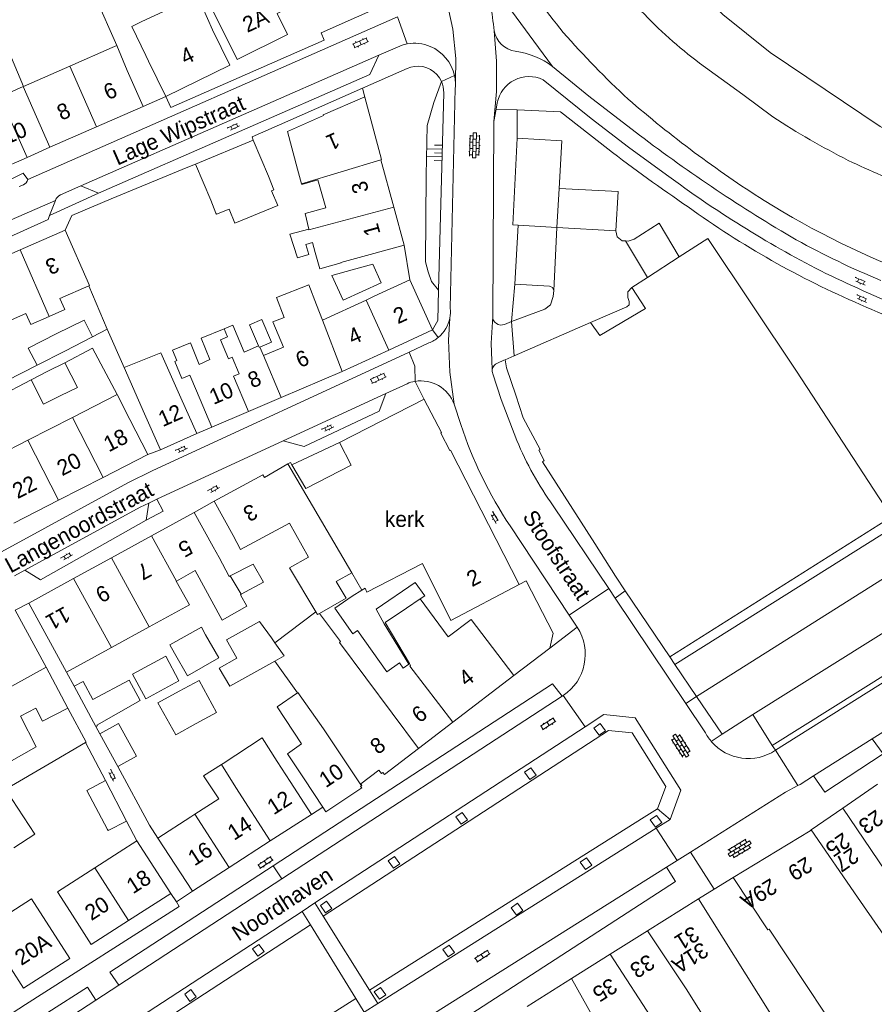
# Model space of a CAD drawing. Extents: x 99476 to 102828, y 406437 to 407931.
# Tile 91 of 162: x 101011 to 101120, y 406656 to 406781. Entities that reach past the tile are written whole.
import ezdxf

# ---------------------------------------------------------------- set-up
doc = ezdxf.new("R2010")
doc.units = 0
doc.header["$MEASUREMENT"] = 0
for name, color, linetype, lineweight in [('BG_bijgebouw', 253, 'Continuous', 0), ('BG_dakoverstek', 253, 'Continuous', 13), ('BG_dakoverstek bijgebouw', 253, 'Continuous', 0), ('BG_hek', 253, 'Continuous', 0), ('BG_hoofdgebouw', 253, 'Continuous', 13), ('BG_huisnummer', 253, 'Continuous', 0), ('BG_kant verharding', 253, 'Continuous', 0), ('BG_muur', 253, 'Continuous', 0), ('BG_open verharding', 253, 'Continuous', 0), ('BG_schutting', 253, 'Continuous', 0), ('BG_straatnaam', 253, 'Continuous', 0), ('BG_talud', 253, 'Continuous', 0), ('BG_taludsymbool', 253, 'Continuous', 0), ('BG_tekst functie', 253, 'Continuous', 0), ('BG_tussenmuur', 253, 'Continuous', 0), ('BG_vlakafsluiter', 253, 'Continuous', 0)]:
    doc.layers.add(name, color=color, linetype=linetype, lineweight=lineweight)
doc.styles.add('Style-WORKING', font='WORKING.shx')

# ---------------------------------------------------------------- blocks, each defined once
blk = doc.blocks.new('S02OV6')
at = {"layer": 'BG_open verharding', "linetype": 'Continuous', "lineweight": 0}
for p, q in [((0, 0.20784), (1.371449, 0.20784)), ((0.085505, 0.20784), (0.085505, 0.268177)), ((0.485, -0.192), (0.486, 0.207)), ((0.885505, 0.20784), (0.885505, 0.31106)), ((1.285, -0.193), (1.285, 0.207)), ((0.268333, -0.19216), (1.549656, -0.19216)), ((0.885505, -0.32925), (0.885505, -0.19216))]:
    blk.add_line(p, q, dxfattribs=at)
blk = doc.blocks.new('S02OV2')
at = {"layer": 'BG_open verharding', "linetype": 'Continuous', "lineweight": 0}
for p, q in [((0.052866, 0.482148), (0.183301, 0.482148)), ((0.183301, -1.01785), (0.183301, 0.982147)), ((0.183301, 0.895191), (0.705039, 0.895191)), ((0.705039, -1.01785), (0.705039, 0.982147)), ((0.705039, 0.43867), (0.835473, 0.43867)), ((0.052866, -0.517416), (0.183301, -0.517416)), ((0.183301, -0.017851), (0.705039, -0.017851)), ((0.183301, -0.930894), (0.705039, -0.930894)), ((0.705039, -0.473938), (0.835473, -0.473938))]:
    blk.add_line(p, q, dxfattribs=at)
blk = doc.blocks.new('S02OV4')
at = {"layer": 'BG_open verharding', "linetype": 'Continuous', "lineweight": 0}
for p, q in [((0, -0.200092), (0, 0.200092)), ((0, 0.2), (3.201, 0.2)), ((0.214, 0.6), (2.9, 0.6)), ((0.4, 0.199), (0.4, 0.6)), ((0.8, 0.6), (0.8, 0.7)), ((0.8, -0.2), (0.8, 0.2)), ((1.2, 0.2), (1.2, 0.6)), ((1.6, 0.6), (1.6, 0.7)), ((1.6, -0.2), (1.6, 0.2)), ((2, 0.199), (2, 0.6)), ((2.4, 0.6), (2.4, 0.7)), ((2.4, -0.2), (2.4, 0.2)), ((2.8, 0.2), (2.8, 0.6)), ((3.2, -0.199908), (3.2, 0.200092)), ((0, -0.2), (3.2, -0.199)), ((0.31, -0.6), (2.9, -0.6)), ((0.4, -0.6), (0.399, -0.2)), ((0.8, -0.7), (0.8, -0.6)), ((1.2, -0.6), (1.2, -0.2)), ((1.6, -0.7), (1.6, -0.6)), ((2, -0.6), (1.999, -0.2)), ((2.4, -0.7), (2.4, -0.6)), ((2.8, -0.6), (2.8, -0.2))]:
    blk.add_line(p, q, dxfattribs=at)
blk = doc.blocks.new('S04')
at = {"layer": 'BG_taludsymbool', "linetype": 'Continuous', "lineweight": 0}
for p, q in [((-0.5, 0), (-0.5, -0.5)), ((-0.25, 0), (-0.25, -1)), ((0, 0), (0, -0.5)), ((0.25, 0), (0.25, -1)), ((0.5, 0), (0.5, -0.5))]:
    blk.add_line(p, q, dxfattribs=at)

msp = doc.modelspace()

# ---------------------------------------------------------------- linework, layer by layer
at = {"layer": 'BG_bijgebouw', "linetype": 'Continuous', "lineweight": 0}
for p, q in [((101040.55, 406765.73), (101033.2, 406762.68)), ((101042.47, 406761.12), (101040.55, 406765.73)), ((101033.2, 406762.68), (101035.12, 406758.07)), ((101035.12, 406758.07), (101035.797, 406756.439)), ((101035.87, 406756.282), (101035.797, 406756.439)), ((101054.413, 406746.444), (101051.987, 406745.331)), ((101020.082, 406740.672), (101016.54, 406738.857)), ((101016.54, 406738.857), (101012.997, 406737.041)), ((101016.531, 406737.364), (101014.395, 406736.281)), ((101014.395, 406736.281), (101012.259, 406735.198)), ((101042.86, 406702.329), (101043.299, 406701.697)), ((101032.178, 406697.463), (101030.49, 406700.386)), ((101017.748, 406696.165), (101018.886, 406696.773)), ((101020.501, 406691.009), (101017.748, 406696.165)), ((101031.092, 406695.51), (101028.404, 406694.049)), ((101016.909, 406693.381), (101013.703, 406691.721)), ((101010.885, 406692.355), (101012.906, 406688.455)), ((101020.994, 406690.113), (101023.378, 406691.415)), ((101025.68, 406687.231), (101023.378, 406691.415)), ((101023.285, 406685.922), (101020.994, 406690.113)), ((101012.906, 406688.455), (101008.122, 406685.75)), ((101014.525, 406686.269), (101019.184, 406688.987)), ((101025.68, 406687.231), (101023.285, 406685.922)), ((101019.35, 406682.88), (101021.72, 406684.13)), ((101021.72, 406684.13), (101024.394, 406678.983)), ((101019.35, 406682.88), (101021.966, 406677.917))]:
    msp.add_line(p, q, dxfattribs=at)
at = {"layer": 'BG_bijgebouw', "linetype": 'Continuous', "lineweight": 0, "flags": 128}
for points in [[(101042.47, 406761.12), (101043.145, 406759.381), (101042.879, 406759.266), (101043.66, 406757.395), (101038.19, 406755.161), (101037.46, 406756.924), (101035.87, 406756.282)], [(101053.148, 406749.212), (101055.763, 406749.945), (101056.855, 406747.565), (101054.413, 406746.444)], [(101051.987, 406745.331), (101050.54, 406748.482), (101053.148, 406749.212)], [(101015.452, 406741.03), (101019.008, 406742.809), (101020.082, 406740.672)], [(101041.212, 406739.511), (101040.06, 406742.215), (101041.633, 406742.885), (101042.875, 406739.97), (101041.36, 406739.368)], [(101012.997, 406737.041), (101011.885, 406739.245), (101015.452, 406741.03)], [(101015.949, 406733.133), (101018.139, 406734.214), (101016.531, 406737.364)], [(101012.259, 406735.198), (101013.811, 406732.078), (101015.949, 406733.133)], [(101039.007, 406707.873), (101041.831, 406709.418), (101040.552, 406711.705), (101037.602, 406710.215)], [(101042.86, 406702.329), (101041.338, 406704.396), (101037.132, 406702.072), (101038.443, 406699.753)], [(101034.478, 406702.716), (101036.162, 406699.759), (101032.178, 406697.463)], [(101025.157, 406697.691), (101026.88, 406694.553), (101031.055, 406696.845), (101029.401, 406699.99), (101025.157, 406697.691)], [(101043.29, 406699.355), (101037.575, 406696.156), (101036.209, 406698.45), (101038.443, 406699.753)], [(101026.156, 406694.359), (101024.739, 406696.944), (101020.108, 406694.478), (101018.886, 406696.773)], [(101033.275, 406691.399), (101035.876, 406692.812), (101033.663, 406696.908), (101031.092, 406695.51)], [(101010.885, 406692.355), (101012.847, 406693.372), (101013.703, 406691.721)], [(101019.184, 406688.987), (101019.269, 406689.037), (101016.909, 406693.381)], [(101026.156, 406694.359), (101020.632, 406691.209), (101020.699, 406691.098), (101020.501, 406691.009)], [(101028.404, 406694.049), (101030.674, 406689.985), (101033.275, 406691.399)], [(101008.738, 406684.045), (101009.254, 406683.194), (101014.525, 406686.269)], [(101006.419, 406681.111), (101009.111, 406682.845), (101012.701, 406677.311), (101010.032, 406675.586)]]:
    msp.add_lwpolyline(points, dxfattribs=at)
at = {"layer": 'BG_dakoverstek', "linetype": 'Continuous', "lineweight": 13}
for p, q in [((101024.085, 406736.761), (101028.78, 406738.635)), ((101053.14, 406707.644), (101054.393, 406708.416)), ((101061.822, 406707.298), (101062.394, 406707.684)), ((101065.359, 406702.44), (101061.822, 406707.298)), ((101057.211, 406704.097), (101056.179, 406705.995)), ((101057.211, 406704.097), (101060.363, 406698.984)), ((101023.481, 406675.042), (101025.71, 406676.45))]:
    msp.add_line(p, q, dxfattribs=at)
at = {"layer": 'BG_dakoverstek', "linetype": 'Continuous', "lineweight": 13, "flags": 128}
for points in [[(101026.839, 406776.509), (101025.093, 406780.211), (101026.335, 406780.82)], [(101047.622, 406751.154), (101047.245, 406752.423), (101048.094, 406752.684), (101048.436, 406751.399)], [(101048.605, 406744.765), (101047.619, 406747.291), (101043.509, 406745.661), (101044.475, 406743.13)], [(101033.914, 406740.484), (101035.011, 406737.763), (101033.665, 406737.164), (101032.534, 406739.906)], [(101054.393, 406708.416), (101054.786, 406708.658), (101055.005, 406708.162)], [(101060.363, 406698.984), (101059.647, 406698.478), (101059.172, 406699.15), (101057.543, 406697.999), (101053.829, 406703.257), (101053.235, 406702.838), (101050.939, 406706.09), (101053.14, 406707.644)], [(101036.709, 406686.321), (101041.661, 406689.568), (101043.573, 406686.589)]]:
    msp.add_lwpolyline(points, dxfattribs=at)
at = {"layer": 'BG_dakoverstek bijgebouw', "linetype": 'Continuous', "lineweight": 0}
for q in [(101024.394, 406678.983), (101021.966, 406677.917)]:
    msp.add_line((101022.043, 406677.77), q, dxfattribs=at)
at = {"layer": 'BG_dakoverstek bijgebouw', "linetype": 'Continuous', "lineweight": 0, "flags": 128}
msp.add_lwpolyline([(101030.49, 406700.386), (101029.911, 406701.412), (101033.947, 406703.675), (101034.478, 406702.716)], dxfattribs=at)
at = {"layer": 'BG_hek', "linetype": 'Continuous', "lineweight": 0, "flags": 128}
msp.add_lwpolyline([(101147.534, 406755.506), (101136.395, 406759.344), (101130.32, 406762), (101120.405, 406767.448), (101106.408, 406776.909), (101100.357, 406781.734), (101097.002, 406784.948), (101091.623, 406791.189), (101087.442, 406797.259), (101081.248, 406807.982), (101079.978, 406810.646)], dxfattribs=at)
at = {"layer": 'BG_hoofdgebouw', "linetype": 'Continuous', "lineweight": 13}
for p, q in [((101022.554, 406777.51), (101017.188, 406775.155)), ((101023.162, 406777.777), (101022.554, 406777.51)), ((101024.5, 406774.61), (101023.162, 406777.777)), ((101026.839, 406776.509), (101027.2, 406775.77)), ((101017.188, 406775.155), (101011.261, 406772.554)), ((101029.4, 406771.28), (101027.2, 406775.77)), ((101024.5, 406774.61), (101026.52, 406770.03)), ((101011.251, 406772.55), (101008.274, 406771.243)), ((101011.261, 406772.554), (101011.251, 406772.55)), ((101026.52, 406770.03), (101020.584, 406767.423)), ((101020.584, 406767.423), (101014.649, 406764.816)), ((101014.649, 406764.816), (101011.732, 406763.532)), ((101011.732, 406763.532), (101007.783, 406761.798)), ((101058.449, 406757.166), (101056.79, 406763.23)), ((101046.2, 406762.03), (101046.703, 406760.153)), ((101059.77, 406752.34), (101058.449, 406757.166)), ((101016.59, 406754.25), (101010.847, 406751.737)), ((101054.95, 406751.02), (101059.77, 406752.34)), ((101010.847, 406751.737), (101005.105, 406749.225)), ((101049.008, 406749.344), (101048.436, 406751.399)), ((101060.48, 406747.91), (101055.93, 406745.83)), ((101063.39, 406741.54), (101060.48, 406747.91)), ((101048.605, 406744.765), (101049.354, 406742.803)), ((101049.354, 406742.803), (101054.909, 406745.36)), ((101054.909, 406745.36), (101055.93, 406745.83)), ((101033.914, 406740.484), (101036.837, 406741.707)), ((101057.825, 406738.984), (101063.39, 406741.54)), ((101028.78, 406738.635), (101031.32, 406732.91)), ((101041.36, 406739.368), (101041.827, 406738.274)), ((101051.87, 406736.25), (101057.825, 406738.984)), ((101026.7, 406730.87), (101024.085, 406736.761)), ((101044.098, 406732.94), (101051.87, 406736.25)), ((101017.502, 406730.394), (101023.192, 406733.304)), ((101023.192, 406733.304), (101024.82, 406730.12)), ((101033.31, 406733.78), (101035.27, 406729.18)), ((101031.32, 406732.91), (101033.341, 406728.34)), ((101039.925, 406731.163), (101044.098, 406732.94)), ((101028.72, 406726.29), (101026.7, 406730.87)), ((101035.27, 406729.18), (101039.925, 406731.163)), ((101011.818, 406727.486), (101017.502, 406730.394)), ((101024.82, 406730.12), (101027.1, 406725.68)), ((101033.341, 406728.34), (101028.72, 406726.29)), ((101006.134, 406724.579), (101011.818, 406727.486)), ((101027.1, 406725.68), (101021.42, 406722.764)), ((101021.42, 406722.764), (101015.74, 406719.848)), ((101015.74, 406719.848), (101010.06, 406716.932)), ((101037.97, 406715.34), (101035.58, 406719.73)), ((101027.595, 406715.331), (101033.03, 406718.31)), ((101033.03, 406718.31), (101035.44, 406713.93)), ((101022.477, 406712.525), (101027.595, 406715.331)), ((101036.192, 406712.564), (101035.44, 406713.93)), ((101017.649, 406709.879), (101022.477, 406712.525)), ((101037.474, 406710.151), (101036.192, 406712.564)), ((101033.16, 406710.889), (101030.758, 406709.562)), ((101011.96, 406706.76), (101017.649, 406709.879)), ((101030.758, 406709.562), (101030.725, 406709.544)), ((101037.602, 406710.215), (101037.474, 406710.151)), ((101074.41, 406709.1), (101065.725, 406704.519)), ((101038.907, 406707.818), (101039.007, 406707.873)), ((101014.181, 406698.58), (101010.2, 406705.84)), ((101016.75, 406697.97), (101011.96, 406706.76)), ((101043.299, 406701.697), (101048.517, 406705.636)), ((101027.296, 406703.733), (101022.465, 406701.094)), ((101022.085, 406700.887), (101016.75, 406697.97)), ((101022.465, 406701.094), (101022.085, 406700.887)), ((101009.79, 406696.17), (101014.181, 406698.58)), ((101043.29, 406699.355), (101046.172, 406695.337)), ((101065.955, 406691.579), (101073.745, 406697.547)), ((101061.587, 406688.233), (101065.955, 406691.579)), ((101036.516, 406686.2), (101036.709, 406686.321)), ((101043.573, 406686.589), (101045.23, 406684.03)), ((101045.23, 406684.03), (101047.95, 406679.83)), ((101047.029, 406684.348), (101049.403, 406680.772)), ((101120.08, 406683.69), (101115.643, 406680.63)), ((101036.14, 406681.818), (101033.103, 406679.869)), ((101115.643, 406680.63), (101111.629, 406677.863)), ((101028.4, 406676.81), (101032.59, 406679.54)), ((101033.103, 406679.869), (101032.59, 406679.54)), ((101047.95, 406679.83), (101042.714, 406676.449)), ((101025.71, 406676.45), (101030.04, 406669.76)), ((101032.82, 406670.06), (101028.4, 406676.81)), ((101042.714, 406676.449), (101037.49, 406673.076)), ((101020.349, 406673.03), (101023.481, 406675.042)), ((101037.49, 406673.076), (101032.82, 406670.06)), ((101101.681, 406671.78), (101106.11, 406665.13)), ((101030.04, 406669.76), (101024.672, 406666.31)), ((101097.24, 406669.08), (101090.762, 406665.003)), ((101106.48, 406654.4), (101097.24, 406669.08)), ((101090.762, 406665.003), (101086.011, 406662.013)), ((101086.011, 406662.013), (101081.083, 406658.911)), ((101081.083, 406658.911), (101075.427, 406655.351))]:
    msp.add_line(p, q, dxfattribs=at)
at = {"layer": 'BG_hoofdgebouw', "linetype": 'Continuous', "lineweight": 13, "flags": 128}
for points in [[(101033.845, 406785.346), (101038.49, 406776.014), (101044.887, 406779.198), (101043.581, 406781.847), (101047.16, 406783.599), (101041.155, 406795.86)], [(101035.36, 406779.76), (101033.426, 406784.156), (101026.335, 406780.82)], [(101035.36, 406779.76), (101037.56, 406775.27), (101029.4, 406771.28)], [(101054.764, 406771.216), (101054.76, 406771.23), (101049.45, 406768.95), (101049.49, 406768.85), (101044.91, 406766.84), (101046.2, 406762.03)], [(101056.79, 406763.23), (101056.9, 406763.26), (101054.764, 406771.216)], [(101046.703, 406760.153), (101046.72, 406760.091), (101048.785, 406760.664), (101049.77, 406757.109), (101047.159, 406756.383), (101047.608, 406754.4)], [(101016.59, 406754.25), (101019.675, 406747.201), (101019.591, 406747.164)], [(101047.622, 406751.154), (101046.169, 406750.717), (101045.21, 406753.738), (101047.608, 406754.4)], [(101049.008, 406749.344), (101051.722, 406750.099), (101051.717, 406750.144), (101054.95, 406751.02)], [(101014.556, 406743.26), (101016.543, 406744.13), (101015.919, 406745.556), (101019.591, 406747.164)], [(101008.19, 406742.173), (101011.575, 406743.655), (101012.199, 406742.228), (101014.556, 406743.26)], [(101036.837, 406741.707), (101037.923, 406742.161), (101039.382, 406738.732), (101041.212, 406739.511)], [(101041.827, 406738.274), (101044.402, 406739.371), (101043.042, 406742.562), (101044.475, 406743.13)], [(101033.31, 406733.78), (101032.457, 406735.783), (101031.455, 406735.357), (101030.535, 406737.517), (101030.82, 406737.638), (101030.26, 406738.954), (101032.534, 406739.906)], [(101051.53, 406727.19), (101062.31, 406732.72), (101062.318, 406732.705)], [(101062.318, 406732.705), (101064.53, 406728.47), (101064.44, 406728.4), (101065.57, 406726.2), (101065.66, 406726.25), (101074.41, 406709.1)], [(101045.462, 406724.361), (101047.23, 406721.36), (101053.02, 406724.34), (101051.53, 406727.19)], [(101044.935, 406724.471), (101045.28, 406724.67), (101045.462, 406724.361)], [(101035.58, 406719.73), (101041.78, 406723.11), (101041.96, 406722.75), (101044.935, 406724.471)], [(101048.517, 406705.636), (101045.176, 406711.223), (101047.569, 406712.597), (101045.181, 406716.921), (101038.926, 406713.584), (101037.97, 406715.34)], [(101038.907, 406707.818), (101039.728, 406706.378), (101036.577, 406704.569), (101033.16, 406710.889)], [(101055.005, 406708.162), (101062.099, 406711.815), (101065.725, 406704.519)], [(101030.725, 406709.544), (101032.402, 406706.522), (101027.296, 406703.733)], [(101062.394, 406707.684), (101061.186, 406709.38), (101056.179, 406705.995)], [(101073.745, 406697.547), (101068.282, 406704.679), (101065.359, 406702.44)], [(101046.709, 406688.812), (101043.581, 406693.547), (101046.172, 406695.337)], [(101046.709, 406688.812), (101044.904, 406687.558), (101047.029, 406684.348)], [(101054.328, 406683.472), (101054.382, 406683.508), (101054.246, 406683.715), (101056.542, 406685.446), (101056.862, 406685.028), (101057.064, 406685.183), (101057.264, 406684.921), (101061.587, 406688.233)], [(101036.14, 406681.818), (101034.214, 406684.754), (101036.516, 406686.2)], [(101049.403, 406680.772), (101049.805, 406680.168), (101054.363, 406683.197), (101054.225, 406683.404), (101054.328, 406683.472)], [(101111.629, 406677.863), (101111.48, 406677.76), (101101.681, 406671.78)], [(101017.21, 406667.46), (101015.594, 406669.975), (101020.349, 406673.03)], [(101017.173, 406661.495), (101011.28, 406657.718), (101004.937, 406667.542), (101007.469, 406669.185), (101008.944, 406666.901), (101012.306, 406669.073), (101017.173, 406661.495)], [(101024.672, 406666.31), (101019.91, 406663.25), (101017.21, 406667.46)], [(101122.091, 406641.01), (101117.87, 406647.37), (101118.03, 406647.48), (101106.26, 406665.23), (101106.11, 406665.13)]]:
    msp.add_lwpolyline(points, dxfattribs=at)
at = {"layer": 'BG_kant verharding', "linetype": 'Continuous', "lineweight": 0}
for p, q in [((101058.919, 406781.432), (101011.818, 406760.711)), ((101056.535, 406776.558), (101059.498, 406777.832)), ((101056.535, 406776.558), (101018.595, 406759.891)), ((101060.165, 406774.87), (101054.465, 406772.358)), ((101054.465, 406772.358), (101044.932, 406768.157)), ((101066.282, 406772.349), (101065.644, 406744.313)), ((101064.158, 406746.601), (101064.8, 406771.761)), ((101071.632, 406770.457), (101071.475, 406769.653)), ((101071.475, 406769.653), (101071.17, 406768.091)), ((101074.181, 406765.99), (101074.178, 406769.595)), ((101071.17, 406768.091), (101071.045, 406743.267)), ((101011.255, 406760.035), (101010.734, 406759.807)), ((101018.595, 406759.891), (101015.982, 406758.743)), ((101020.813, 406758.961), (101018.595, 406759.891)), ((101020.813, 406758.961), (101014.599, 406756.118)), ((101015.358, 406758.056), (100987.089, 406745.676)), ((101014.599, 406756.118), (101015.358, 406758.056)), ((101074.273, 406754.91), (101073.847, 406747.385)), ((101073.459, 406742.603), (101073.847, 406747.385)), ((101072.544, 406742.26), (101073.459, 406742.603)), ((101073.459, 406742.603), (101073.773, 406738.245)), ((101060.41, 406738.72), (101062.93, 406739.883)), ((101072.477, 406737.681), (101071.661, 406737.326)), ((101072.625, 406737.745), (101072.477, 406737.681)), ((101073.773, 406738.245), (101072.625, 406737.745)), ((101057.448, 406733.459), (101060.134, 406734.697)), ((101044.338, 406727.415), (101057.448, 406733.459)), ((101066.116, 406732.107), (101066.979, 406729.498)), ((101028.245, 406719.977), (101044.338, 406727.415)), ((101027.233, 406719.482), (101028.245, 406719.977)), ((101035.58, 406719.73), (101033.03, 406718.31)), ((101026.885, 406717.335), (101027.233, 406719.482)), ((101078.755, 406719.144), (101085.831, 406708.6)), ((101073.251, 406716.576), (101080.789, 406705.222)), ((101011.427, 406710.926), (101010.122, 406710.215)), ((101085.831, 406708.6), (101086.639, 406707.397)), ((101086.639, 406707.397), (101095.667, 406693.946)), ((101080.789, 406705.222), (101081.822, 406703.667)), ((101119.402, 406689.465), (101134.613, 406699.062)), ((101079.904, 406694.876), (101044.188, 406671.604)), ((101080.039, 406694.964), (101079.904, 406694.876)), ((101095.667, 406693.946), (101098.068, 406690.368)), ((101020.501, 406691.009), (101020.994, 406690.113)), ((101082.821, 406690.981), (101048.406, 406668.547)), ((101111.902, 406684.733), (101119.402, 406689.465)), ((101091.875, 406678.058), (101093.632, 406679.164)), ((101056.423, 406655.751), (101091.875, 406678.058)), ((101094.534, 406673.965), (101096.245, 406675.042)), ((101058.532, 406651.323), (101093.18, 406673.114)), ((101093.18, 406673.114), (101094.534, 406673.965)), ((101044.188, 406671.604), (101023.416, 406658.069)), ((101099.249, 406670.301), (101101.681, 406671.78)), ((101030.749, 406668.678), (101030.04, 406669.76)), ((101097.24, 406669.08), (101099.249, 406670.301)), ((101046.776, 406667.484), (101048.406, 406668.547)), ((101049.469, 406666.85), (101048.406, 406668.547)), ((101015.479, 406647.082), (101046.776, 406667.484)), ((101047.825, 406665.778), (101046.776, 406667.484)), ((101055.351, 406657.462), (101049.469, 406666.85)), ((101053.611, 406656.367), (101047.825, 406665.778)), ((101023.416, 406658.069), (101020.489, 406656.161)), ((101056.423, 406655.751), (101055.351, 406657.462)), ((101015.491, 406652.905), (101020.489, 406656.161)), ((101054.669, 406654.647), (101053.611, 406656.367)), ((101056.423, 406655.751), (101054.669, 406654.647))]:
    msp.add_line(p, q, dxfattribs=at)
at = {"layer": 'BG_kant verharding', "linetype": 'Continuous', "lineweight": 0, "flags": 128}
for points in [[(101058.207, 406783.393), (101049.2, 406779.38), (101049.58, 406778.48), (101030.04, 406769.87), (101029.4, 406771.28)], [(101056.535, 406776.558), (101055.386, 406774.068), (101020.813, 406758.961)], [(101061.096, 406775.126), (101060.621, 406775.032), (101060.165, 406774.87)], [(101078.668, 406775.113), (101083.298, 406771.345), (101089.748, 406766.376)], [(101097.401, 406775.546), (101102.916, 406771.534), (101106.742, 406768.679)], [(101077.453, 406773.421), (101083.601, 406768.471), (101088.363, 406764.849), (101093.197, 406761.324)], [(101074.178, 406769.595), (101079.685, 406769.347), (101085.695, 406764.625)], [(101074.273, 406754.91), (101073.6, 406754.95), (101074.181, 406765.99)], [(101009.009, 406760.418), (101011.238, 406761.523), (101011.818, 406760.711)], [(100987.089, 406745.676), (100989.562, 406744.405), (101014.409, 406755.633), (101014.599, 406756.118)], [(101063.39, 406741.54), (101064.06, 406742.76), (101064.158, 406746.601)], [(101008.483, 406713.296), (101024.55, 406722.052), (101027.647, 406723.602), (101060.41, 406738.72)], [(101071.063, 406735.975), (101072.12, 406732.667), (101074.137, 406727.476)], [(101044.338, 406727.415), (101047.038, 406726.679), (101056.576, 406731.189), (101057.448, 406733.459)], [(101026.885, 406717.335), (101029.069, 406718.474), (101028.245, 406719.977)], [(101011.427, 406710.926), (101026.149, 406718.951), (101027.233, 406719.482)], [(101107.061, 406687.997), (101155.786, 406718.614), (101157.65, 406718.444)], [(101026.885, 406717.335), (101013.449, 406709.704), (101011.427, 406710.926)], [(101043.08, 406673.289), (101078.659, 406696.462), (101079.904, 406694.876)], [(101093.632, 406679.164), (101095.01, 406682.94), (101089.195, 406692.128), (101085.218, 406692.543), (101082.821, 406690.981)], [(101111.902, 406684.733), (101113.334, 406682.654), (101120.79, 406687.528)], [(101109.9, 406683.496), (101110.195, 406683.656), (101111.902, 406684.733)], [(101096.245, 406675.042), (101108.332, 406682.644), (101109.9, 406683.496)], [(101023.416, 406658.069), (101022.29, 406659.749), (101043.08, 406673.289)], [(101058.532, 406651.323), (101059.956, 406649.001), (101094.347, 406671.292), (101093.18, 406673.114)], [(100994.64, 406644.65), (101011.53, 406655.595), (101031.114, 406668.121), (101030.749, 406668.678)], [(101015.491, 406652.905), (101014.354, 406654.601), (101019.415, 406657.841), (101020.489, 406656.161)]]:
    msp.add_lwpolyline(points, dxfattribs=at)
at = {"layer": 'BG_kant verharding', "linetype": 'Continuous', "lineweight": 0, "extrusion": (0, 0, -1)}
for centre, radius, start, end in [((-101128.895079, 406820.26167), 63.657007, 320.13178, 330.096436), ((-101037.862477, 406776.686589), 33.489516, 163.219879, 174.911363), ((-101131.633729, 406821.406953), 57.228548, 306.739356, 316.772092), ((-101161.630985, 406850.54957), 108.221413, 312.650736, 318.934071), ((-101072.570433, 406766.951821), 10.1875, 97.635209, 126.764987), ((-101182.77106, 406879.460631), 143.86513, 302.431735, 311.041724), ((-101162.338841, 406854.055582), 101.883117, 296.837199, 303.071992), ((-101149.502269, 406830.925577), 75.456001, 289.029072, 296.068903), ((-101175.061192, 406870.738227), 136.649987, 297.093871, 306.803993), ((-101010.984326, 406760.832872), 0.842535, 188.316996, 251.260791), ((-101162.920766, 406849.853365), 108.233624, 290.108023, 301.967973), ((-101182.889033, 406891.536918), 158.751197, 287.559661, 296.190125), ((-101061.897043, 406730.557192), 4.499592, 66.932032, 80.417415), ((-101061.894289, 406730.560216), 4.496153, 80.445609, 159.877775), ((-101076.488982, 406700.225442), 6.347078, 147.164621, 235.991542)]:
    msp.add_arc(centre, radius, start, end, dxfattribs=at)
at = {"layer": 'BG_kant verharding', "linetype": 'Continuous', "lineweight": 0}
for centre, radius, start, end in [((101074.377118, 406780.224564), 3.207729, 190.19137, 261.879337), ((101061.054229, 406772.844089), 5.225046, 99.921058, 107.327932), ((101061.059964, 406772.825587), 5.24426, 67.226035, 99.947954), ((101061.061777, 406772.827892), 5.241433, 12.294667, 67.234553), ((101061.497306, 406771.84714), 3.303327, 24.214271, 96.977836), ((101061.178785, 406772.843191), 5.123861, 3.130429, 12.406132), ((101075.668291, 406769.728058), 4.101585, 64.206652, 169.762905), ((101061.492594, 406771.845069), 3.308474, 358.543954, 24.213513), ((101061.141906, 406772.822442), 5.161852, 354.737475, 3.338042), ((101206.258895, 406919.16095), 192.140651, 232.671546, 239.837147), ((101217.588061, 406936.383487), 216.556591, 232.479401, 235.822006), ((101016.389126, 406757.74632), 1.076625, 112.219137, 163.283318), ((101162.998301, 406850.02318), 114.493456, 234.144157, 246.788822), ((101163.283352, 406850.163588), 110.919924, 241.122592, 247.306337), ((101178.690622, 406879.632185), 147.916154, 245.722523, 255.718996), ((101061.313085, 406743.929957), 4.347821, 348.525003, 5.054314), ((101061.302533, 406743.926451), 4.357468, 310.215592, 348.597779), ((101072.107167, 406743.22893), 1.062849, 177.947319, 294.267755), ((101061.298688, 406743.925406), 4.359154, 291.976534, 310.263062), ((101072.003541, 406736.366614), 1.018703, 109.648712, 171.51071), ((101072.008777, 406736.367055), 1.023817, 171.578325, 202.515553), ((101118.42726, 406746.486504), 54.180556, 198.273513, 213.507928), ((101110.736486, 406742.315457), 39.493441, 202.070356, 215.924352), ((101103.624806, 406693.161857), 6.219624, 206.692387, 220.409614), ((101103.611651, 406693.155476), 6.205472, 220.44349, 303.7697)]:
    msp.add_arc(centre, radius, start, end, dxfattribs=at)
at = {"layer": 'BG_muur', "linetype": 'Continuous', "lineweight": 0}
for p, q in [((101084.116, 406689.42), (101085.792, 406690.512)), ((101085.792, 406690.512), (101088.81, 406690.221)), ((101088.81, 406690.221), (101093.112, 406683.379)), ((101093.112, 406683.379), (101092.041, 406680.548)), ((101092.041, 406680.548), (101090.346, 406679.481))]:
    msp.add_line(p, q, dxfattribs=at)
at = {"layer": 'BG_schutting', "linetype": 'Continuous', "lineweight": 0}
for p, q in [((101018.811, 406787.63), (101023.162, 406777.777)), ((101029.4, 406771.28), (101026.52, 406770.03)), ((101022.45, 406758.23), (101032.22, 406762.3)), ((101032.22, 406762.3), (101033.2, 406762.68)), ((101021.916, 406741.649), (101019.591, 406747.164)), ((101021.916, 406741.649), (101020.082, 406740.672)), ((101024.085, 406736.761), (101021.916, 406741.649)), ((101012.997, 406737.041), (101009.128, 406735.082)), ((101005.019, 406731.437), (101012.259, 406735.198)), ((101035.27, 406729.18), (101033.341, 406728.34)), ((101051.53, 406727.19), (101045.462, 406724.361)), ((101078.33, 406700.99), (101073.745, 406697.547)), ((101014.181, 406698.58), (101016.909, 406693.381)), ((101016.75, 406697.97), (101017.748, 406696.165)), ((101019.184, 406688.987), (101021.72, 406684.13)), ((101047.95, 406679.83), (101049.403, 406680.772)), ((101024.394, 406678.983), (101025.71, 406676.45))]:
    msp.add_line(p, q, dxfattribs=at)
at = {"layer": 'BG_schutting', "linetype": 'Continuous', "lineweight": 0, "flags": 128}
for points in [[(101011.261, 406772.554), (101009.728, 406776.226), (101007.684, 406781.777), (101009.416, 406783.746), (101010.649, 406784.243)], [(101044.932, 406768.157), (101040.4, 406766.16), (101040.55, 406765.73)], [(101016.59, 406754.25), (101017.43, 406756.11), (101022.45, 406758.23)], [(101016.531, 406737.364), (101020.082, 406739.214), (101023.192, 406733.304)], [(101074.41, 406709.1), (101075.29, 406709.59), (101078.76, 406702.92), (101078.33, 406700.99)], [(101023.285, 406685.922), (101027.34, 406678.47), (101028.4, 406676.81)]]:
    msp.add_lwpolyline(points, dxfattribs=at)
at = {"layer": 'BG_talud', "linetype": 'Continuous', "lineweight": 0, "flags": 128}
msp.add_lwpolyline([(101064.158, 406746.601), (101063.233, 406747.7), (101062.822, 406748.932), (101062.476, 406750.225), (101062.55, 406761.21), (101062.695, 406767.576), (101063.563, 406770.501), (101064.51, 406773.202)], dxfattribs=at)
at = {"layer": 'BG_tussenmuur', "linetype": 'Continuous', "lineweight": 0}
for p, q in [((101020.584, 406767.423), (101017.188, 406775.155)), ((101011.251, 406772.55), (101014.649, 406764.816)), ((101046.703, 406760.153), (101056.79, 406763.23)), ((101010.847, 406751.737), (101014.556, 406743.26)), ((101054.909, 406745.36), (101057.825, 406738.984)), ((101049.354, 406742.803), (101051.87, 406736.25)), ((101041.212, 406739.511), (101041.281, 406739.337)), ((101041.281, 406739.337), (101041.36, 406739.368)), ((101044.098, 406732.94), (101041.827, 406738.274)), ((101021.42, 406722.764), (101017.502, 406730.394)), ((101015.74, 406719.848), (101011.818, 406727.486)), ((101044.935, 406724.471), (101053.116, 406710.584)), ((101027.595, 406715.331), (101030.758, 406709.562)), ((101022.477, 406712.525), (101027.296, 406703.733)), ((101017.649, 406709.879), (101022.465, 406701.094)), ((101037.602, 406710.215), (101039.007, 406707.873)), ((101053.116, 406710.584), (101054.393, 406708.416)), ((101060.049, 406706.101), (101061.822, 406707.298)), ((101044.468, 406700.014), (101043.299, 406701.697)), ((101043.29, 406699.355), (101044.468, 406700.014)), ((101033.103, 406679.869), (101037.49, 406673.076)), ((101020.349, 406673.03), (101024.672, 406666.31)), ((101086.011, 406662.013), (101091.724, 406653.198)), ((101081.083, 406658.911), (101085.52, 406651.054))]:
    msp.add_line(p, q, dxfattribs=at)
at = {"layer": 'BG_tussenmuur', "linetype": 'Continuous', "lineweight": 0, "flags": 128}
for points in [[(101047.608, 406754.4), (101047.628, 406754.313), (101058.449, 406757.166)], [(101036.837, 406741.707), (101037.28, 406740.667), (101036.378, 406740.283), (101037.401, 406737.882), (101037.852, 406738.074), (101038.749, 406735.967), (101038.013, 406735.653), (101039.925, 406731.163)], [(101048.979, 406705.428), (101052.396, 406707.37), (101051.087, 406709.499), (101053.116, 406710.584)], [(101060.438, 406699.037), (101057.354, 406704.299), (101060.049, 406706.101)], [(101048.517, 406705.636), (101048.727, 406705.285), (101048.979, 406705.428)], [(101048.979, 406705.428), (101051.676, 406701.839), (101051.548, 406701.744), (101061.587, 406688.233)], [(101060.438, 406699.037), (101060.592, 406698.813), (101060.49, 406698.734), (101065.955, 406691.579)], [(101046.172, 406695.337), (101046.238, 406695.382), (101049.474, 406690.734), (101054.328, 406683.472)], [(101036.516, 406686.2), (101038.327, 406683.243), (101042.714, 406676.449)], [(101115.643, 406680.63), (101122.874, 406669.949), (101122.94, 406669.993)], [(101111.629, 406677.863), (101117.497, 406669.273), (101120.499, 406664.983), (101126.259, 406656.445)], [(101090.762, 406665.003), (101095.679, 406657.615), (101100.195, 406650.437), (101103.201, 406645.495)]]:
    msp.add_lwpolyline(points, dxfattribs=at)
at = {"layer": 'BG_vlakafsluiter', "linetype": 'Continuous', "lineweight": 0}
for p, q in [((101078.668, 406775.113), (101070.309, 406786.471)), ((101060.154, 406777.991), (101058.919, 406781.432)), ((101064.51, 406773.202), (101066.183, 406773.944)), ((101054.465, 406772.358), (101054.764, 406771.216)), ((101008.274, 406771.243), (101011.732, 406763.532)), ((101074.178, 406769.595), (101071.475, 406769.653)), ((101079.51, 406759.555), (101079.23, 406754.611)), ((101079.23, 406754.611), (101074.273, 406754.91)), ((101078.813, 406746.58), (101079.23, 406754.611)), ((101086.742, 406754.159), (101079.23, 406754.611)), ((101059.77, 406752.34), (101060.48, 406747.91)), ((101087.971, 406752.885), (101090.784, 406748.245)), ((101090.784, 406748.245), (101094.815, 406750.848)), ((101090.784, 406748.245), (101088.78, 406746.95)), ((101083.506, 406742.482), (101073.773, 406738.245)), ((101063.39, 406741.54), (101064.116, 406740.599)), ((101061.148, 406734.994), (101062.318, 406732.705)), ((101149.886, 406728.261), (101097.012, 406694.856)), ((101028.72, 406726.29), (101027.1, 406725.68)), ((101121.859, 406717.746), (101093.607, 406699.895)), ((101122.533, 406716.717), (101094.26, 406698.923)), ((101085.831, 406708.6), (101080.789, 406705.222)), ((101086.639, 406707.397), (101087.935, 406708.327)), ((101087.935, 406708.327), (101093.607, 406699.895)), ((101010.2, 406705.84), (101011.96, 406706.76)), ((101078.33, 406700.99), (101081.822, 406703.667)), ((101094.26, 406698.923), (101093.607, 406699.895)), ((101097.012, 406694.856), (101094.26, 406698.923)), ((101080.039, 406694.964), (101082.821, 406690.981)), ((101097.012, 406694.856), (101095.667, 406693.946)), ((101097.012, 406694.856), (101100.259, 406690.057)), ((101100.259, 406690.057), (101104.202, 406692.546)), ((101104.202, 406692.546), (101106.655, 406688.615)), ((101049.469, 406666.85), (101084.116, 406689.42)), ((101100.259, 406690.057), (101098.889, 406689.13)), ((101119.402, 406689.465), (101120.79, 406687.528)), ((101107.061, 406687.997), (101106.655, 406688.615)), ((101109.9, 406683.496), (101107.061, 406687.997)), ((101090.346, 406679.481), (101055.351, 406657.462)), ((101093.632, 406679.164), (101092.041, 406680.548)), ((101091.875, 406678.058), (101094.534, 406673.965)), ((101099.249, 406670.301), (101096.245, 406675.042)), ((101043.08, 406673.289), (101044.188, 406671.604)), ((101030.749, 406668.678), (101032.82, 406670.06)), ((101016.298, 406645.239), (101047.825, 406665.778)), ((101053.611, 406656.367), (101021.948, 406636.443))]:
    msp.add_line(p, q, dxfattribs=at)
at = {"layer": 'BG_vlakafsluiter', "linetype": 'Continuous', "lineweight": 0, "flags": 128}
for points in [[(101066.295, 406773.123), (101066.347, 406776.115), (101065.977, 406779.863), (101065.176, 406783.544), (101063.955, 406787.107), (101062.505, 406790.141)], [(101071.17, 406768.091), (101071.518, 406771.939), (101071.535, 406775.805), (101071.22, 406779.657)], [(101079.51, 406759.555), (101079.83, 406765.65), (101074.181, 406765.99)], [(101079.51, 406759.555), (101087.021, 406759.179), (101086.742, 406754.159)], [(101094.815, 406750.848), (101092.258, 406755.131), (101089.076, 406753.124), (101088.311, 406752.868), (101087.971, 406752.885)], [(101086.742, 406754.159), (101086.92, 406753.394), (101087.535, 406752.906), (101087.971, 406752.885)], [(101121.563, 406718.198), (101109.73, 406736.29), (101098.44, 406753.19), (101094.815, 406750.848)], [(101073.847, 406747.385), (101078.284, 406747.127), (101078.667, 406746.969), (101078.813, 406746.58)], [(101073.459, 406742.603), (101077.694, 406744.19), (101078.422, 406744.743), (101078.733, 406745.804), (101078.813, 406746.58)], [(101083.506, 406742.482), (101088.123, 406744.492), (101088.422, 406744.764), (101088.425, 406745.169), (101088.25, 406745.687), (101088.274, 406746.42), (101088.78, 406746.95)], [(101088.78, 406746.95), (101090.51, 406744.28), (101084.69, 406740.83), (101083.506, 406742.482)], [(101065.574, 406743.065), (101065.416, 406740.236), (101065.574, 406736.155), (101066.116, 406732.107)], [(101071.045, 406743.267), (101070.828, 406739.867), (101070.996, 406736.517)], [(101060.41, 406738.72), (101061.13, 406736.919), (101061.148, 406734.994)], [(101087.935, 406708.327), (101086.681, 406710.19), (101084.07, 406714.35), (101077.39, 406724.73), (101077.59, 406724.9), (101076.91, 406726.21), (101077.08, 406726.31), (101074.94, 406730.37), (101074.011, 406733.246), (101072.809, 406736.721), (101072.625, 406737.745)], [(101104.202, 406692.546), (101134.507, 406711.54), (101161.457, 406728.129)], [(101163.738, 406724.581), (101121.765, 406698.082), (101106.655, 406688.615)], [(101083.94, 406690.831), (101084.734, 406691.406), (101085.414, 406690.477), (101084.609, 406689.908), (101083.94, 406690.831)], [(101075.102, 406685.203), (101075.896, 406685.778), (101076.576, 406684.849), (101075.771, 406684.28), (101075.102, 406685.203)], [(101066.348, 406679.508), (101067.142, 406680.083), (101067.822, 406679.154), (101067.017, 406678.585), (101066.348, 406679.508)], [(101091.104, 406679.138), (101091.898, 406679.713), (101092.578, 406678.784), (101091.773, 406678.215), (101091.104, 406679.138)], [(101057.73, 406673.909), (101058.524, 406674.484), (101059.204, 406673.555), (101058.399, 406672.986), (101057.73, 406673.909)], [(101082.204, 406673.731), (101082.998, 406674.306), (101083.678, 406673.377), (101082.873, 406672.808), (101082.204, 406673.731)], [(101049.093, 406668.208), (101049.887, 406668.783), (101050.567, 406667.854), (101049.762, 406667.285), (101049.093, 406668.208)], [(101073.39, 406667.936), (101074.184, 406668.511), (101074.864, 406667.582), (101074.059, 406667.013), (101073.39, 406667.936)], [(101040.452, 406662.704), (101041.246, 406663.279), (101041.926, 406662.35), (101041.121, 406661.781), (101040.452, 406662.704)], [(101064.703, 406662.606), (101065.497, 406663.181), (101066.177, 406662.252), (101065.372, 406661.683), (101064.703, 406662.606)], [(101031.808, 406656.934), (101032.602, 406657.509), (101033.282, 406656.58), (101032.477, 406656.011), (101031.808, 406656.934)], [(101055.942, 406657.221), (101056.736, 406657.796), (101057.416, 406656.867), (101056.611, 406656.298), (101055.942, 406657.221)]]:
    msp.add_lwpolyline(points, dxfattribs=at)

# ---------------------------------------------------------------- block references
at = {"layer": 'BG_open verharding', "linetype": 'Continuous', "lineweight": 0}
for name, p, rotation in [('S02OV2', (101054.034, 406778.536), 293.694971), ('S02OV6', (101037.317, 406767.081), 24.259084), ('S02OV4', (101068.691, 406763.459), 88.682429), ('S02OV6', (101117.149, 406748.05), 336.613358), ('S02OV6', (101117.336, 406745.845), 336.613358), ('S02OV2', (101056.271, 406735.807), 294.7711389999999), ('S02OV6', (101049.317, 406728.697), 25.33527699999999), ('S02OV6', (101030.681, 406725.994), 24.771139), ('S02OV6', (101034.819, 406720.87), 29.588608), ('S02OV6', (101070.853, 406718.324), 301.386125), ('S02OV6', (101016.09, 406712.302), 29.588608), ('S02OV2', (101077.877, 406691.764), 303.0863069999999), ('S02OV4', (101095.878, 406687.249), 122.339377), ('S02OV6', (101022.172, 406685.506), 298.564718), ('S02OV4', (101101.147, 406674.635), 31.386125), ('S02OV2', (101041.858, 406674.087), 303.0863069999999), ('S02OV2', (101069.509, 406662.168), 302.132896)]:
    msp.add_blockref(name, p, dxfattribs=dict(at, rotation=rotation))
at = {"layer": 'BG_taludsymbool', "linetype": 'Continuous', "lineweight": 0, "xscale": 1.960638, "yscale": 1.960638, "zscale": 1.960638, "rotation": 268.53869}
msp.add_blockref('S04', (101064.604, 406764.085), dxfattribs=at)

# ---------------------------------------------------------------- texts
at = {"layer": 'BG_huisnummer', "linetype": 'Continuous', "lineweight": 0, "style": 'Style-WORKING'}
for s, rotation, p in [('2A', 24.899201, (101039.779, 406779.375)), ('4', 26.052351, (101031.882, 406775.276)), ('6', 23.694971, (101022.037, 406770.791)), ('8', 23.694971, (101016.102, 406768.184)), ('10', 23.694971, (101009.198, 406765.153)), ('1', 203.694971, (101050.985, 406766.776)), ('3', 105.315451, (101055.287, 406759.249)), ('1', 105.300324, (101056.769, 406753.834)), ('3', 203.642502, (101015.228, 406750.925)), ('2', 24.643095, (101058.961, 406742.257)), ('4', 24.643095, (101053.201, 406739.612)), ('6', 23.078221, (101046.492, 406736.677)), ('8', 23.078221, (101040.399, 406734.082)), ('10', 23.078221, (101035.481, 406731.987)), ('12', 23.950855, (101029.007, 406729.152)), ('18', 27.179734, (101022.136, 406725.942)), ('20', 27.179734, (101016.2, 406722.894)), ('22', 27.179734, (101010.52, 406719.978)), ('3', 208.615032, (101040.363, 406719.49)), ('5', 208.743036, (101032.085, 406714.941)), ('7', 208.743036, (101026.818, 406712.053)), ('2', 27.846622, (101068.409, 406708.761)), ('9', 208.743036, (101021.55, 406709.166)), ('11', 208.743036, (101016.511, 406706.403)), ('4', 37.442836, (101067.689, 406696.03)), ('6', 37.442836, (101061.715, 406691.387)), ('8', 37.442836, (101056.413, 406687.372)), ('10', 33.578814, (101049.781, 406683.153)), ('12', 32.831649, (101043.145, 406679.702)), ('14', 32.831649, (101038.101, 406676.446)), ('23', 214.611806, (101119.898, 406680.528)), ('25', 214.691529, (101115.679, 406677.614)), ('16', 32.831649, (101033.058, 406673.189)), ('27', 214.691529, (101116.78, 406675.709)), ('29', 211.386125, (101110.973, 406674.522)), ('18', 32.752439, (101025.226, 406669.638)), ('29A', 211.415979, (101106.457, 406671.766)), ('20', 32.752439, (101019.919, 406666.227)), ('20A', 32.673277, (101011.001, 406660.509)), ('31', 212.211897, (101096.522, 406665.716)), ('31A', 212.211897, (101097.69, 406663.666)), ('33', 212.211897, (101090.846, 406662.119)), ('35', 212.211897, (101086.074, 406659.101))]:
    msp.add_text(s, height=2, rotation=rotation, dxfattribs=at).set_placement(p)
at = {"layer": 'BG_straatnaam', "linetype": 'Continuous', "lineweight": 0, "style": 'Style-WORKING'}
for s, rotation, p in [('Lage Wipstraat', 23.694971, (101023.242, 406762.468)), ('Langenoordstraat', 28.615032, (101009.634, 406710.513)), ('Stoofstraat', 303.578814, (101074.773, 406717.729)), ('Noordhaven', 33.086307, (101038.672, 406663.614))]:
    msp.add_text(s, height=2, rotation=rotation, dxfattribs=at).set_placement(p)
at = {"layer": 'BG_tekst functie', "linetype": 'Continuous', "lineweight": 0, "style": 'Style-WORKING'}
msp.add_text('kerk', height=2, dxfattribs=at).set_placement((101057.299, 406716.456))

doc.saveas('drawing.dxf')
